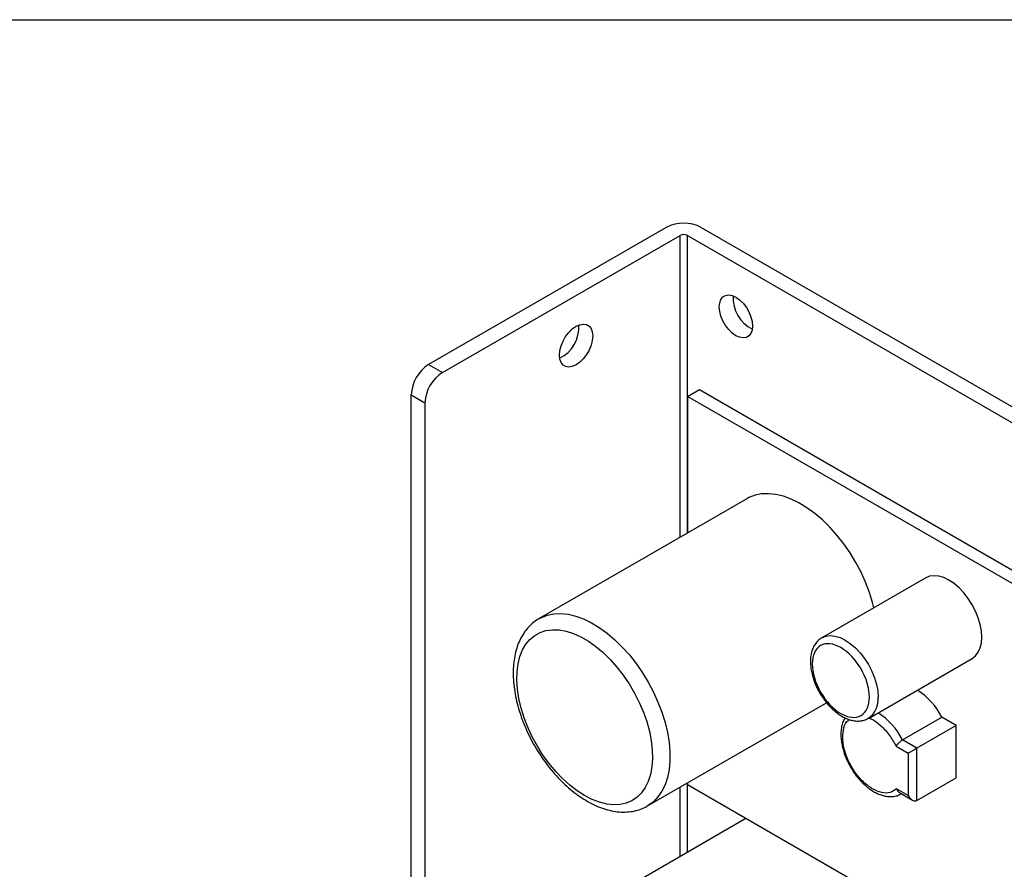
# Model space of a CAD drawing. Header units: inches. Extents: x 0.5 to 21.5, y 0.5 to 16.5.
# Tile 10 of 11: x 15.2 to 19.2, y 13.1 to 16.5. Entities that reach past the tile are written whole.
import ezdxf

# ---------------------------------------------------------------- set-up
doc = ezdxf.new("R2010")
doc.units = ezdxf.units.IN
doc.header["$LTSCALE"] = 2
doc.header["$MEASUREMENT"] = 0
doc.layers.add('TEXT', color=140, linetype='Continuous', lineweight=25)

msp = doc.modelspace()

# ---------------------------------------------------------------- linework, layer by layer
for p, q in [((17.828, 15.6571), (16.8646, 15.1009)), ((17.9695, 15.6571), (20.7249, 14.0664)), ((16.9203, 15.0688), (17.8837, 15.6249)), ((17.8837, 14.4002), (17.8837, 15.6249)), ((17.9138, 15.6249), (20.6692, 14.0343)), ((17.9138, 14.4176), (17.9138, 15.6249)), ((16.8646, 15.1009), (16.9203, 15.0688)), ((16.7939, 14.9784), (16.8496, 14.9463)), ((16.7939, 11.3142), (16.7939, 14.9784)), ((17.9145, 14.9719), (17.9619, 14.9993)), ((17.9145, 14.9719), (17.9145, 14.418)), ((20.5592, 13.4452), (17.9145, 14.9719)), ((17.9619, 14.9993), (20.6066, 13.4725)), ((16.8496, 14.9463), (16.8496, 11.2821)), ((18.1544, 14.5565), (17.3128, 14.0707)), ((18.8794, 14.2356), (18.4587, 13.9927)), ((18.6474, 13.6657), (19.0681, 13.9086)), ((17.7518, 13.3103), (18.4774, 13.7292)), ((18.7855, 13.5782), (18.945, 13.6702)), ((19.0036, 13.6364), (18.945, 13.6702)), ((19.0036, 13.6364), (18.8441, 13.5443)), ((19.0036, 13.4241), (19.0036, 13.6364)), ((18.8441, 13.5443), (18.7855, 13.5782)), ((18.7597, 13.5523), (18.8088, 13.5239)), ((18.8441, 13.3321), (18.8441, 13.5443)), ((18.8088, 13.5239), (18.8088, 13.3525)), ((18.8441, 13.3321), (19.0036, 13.4241)), ((17.8837, 13.1062), (17.8837, 13.3865)), ((17.9138, 13.1235), (17.9138, 13.4038)), ((17.9145, 13.4043), (17.9145, 13.3967)), ((17.9145, 13.3967), (20.0756, 12.1492)), ((18.8088, 13.3525), (18.7618, 13.3796)), ((18.773, 13.3647), (18.8264, 13.3338)), ((18.7807, 13.3596), (18.7812, 13.3599)), ((17.7538, 13.3115), (17.7518, 13.3103)), ((17.4339, 12.8465), (18.1508, 13.2604))]:
    msp.add_line(p, q)
at = {"flags": 128}
for points in [[(18.0428, 15.3351), (18.0445, 15.3514), (18.0495, 15.365), (18.0575, 15.3752), (18.0682, 15.3813), (18.081, 15.3832), (18.0953, 15.3808), (18.1103, 15.374), (18.1253, 15.3634), (18.1396, 15.3494), (18.1524, 15.3327), (18.1631, 15.3142), (18.1711, 15.2948), (18.1761, 15.2754), (18.1778, 15.2571), (18.1761, 15.2407), (18.1711, 15.2271), (18.1631, 15.217), (18.1524, 15.2108), (18.1396, 15.2089), (18.1253, 15.2114), (18.1103, 15.2181), (18.0953, 15.2288), (18.081, 15.2428), (18.0682, 15.2594), (18.0575, 15.278), (18.0495, 15.2974), (18.0445, 15.3167), (18.0428, 15.3351)], [(17.462, 15.1), (17.447, 15.0933), (17.4327, 15.0909), (17.4199, 15.0928), (17.4092, 15.0989), (17.4012, 15.1091), (17.3962, 15.1227), (17.3945, 15.139), (17.3962, 15.1574), (17.4012, 15.1767), (17.4092, 15.1961), (17.4199, 15.2147), (17.4327, 15.2313), (17.447, 15.2453), (17.462, 15.256), (17.477, 15.2627), (17.4913, 15.2652), (17.5041, 15.2633), (17.5148, 15.2571), (17.5228, 15.2469), (17.5278, 15.2333), (17.5295, 15.217), (17.5278, 15.1987), (17.5228, 15.1793), (17.5148, 15.1599), (17.5041, 15.1414), (17.4913, 15.1247), (17.477, 15.1107), (17.462, 15.1)], [(18.6696, 14.1145), (18.6643, 14.1351), (18.6515, 14.1763), (18.6358, 14.2175), (18.6173, 14.2583), (18.5962, 14.2982), (18.5727, 14.3368), (18.5472, 14.3737), (18.5198, 14.4085), (18.4908, 14.4409), (18.4606, 14.4704), (18.4295, 14.4968), (18.3978, 14.5199), (18.3659, 14.5393), (18.334, 14.5548), (18.3026, 14.5664), (18.2719, 14.5738), (18.2423, 14.5769), (18.2141, 14.5759), (18.1876, 14.5706), (18.163, 14.5611), (18.1544, 14.5565)], [(19.0681, 13.9086), (19.0681, 13.9086), (19.0817, 13.9192), (19.0927, 13.9335), (19.1007, 13.9512), (19.1056, 13.9719), (19.1072, 13.995), (19.1056, 14.0201), (19.1007, 14.0464), (19.0927, 14.0734), (19.0817, 14.1003), (19.0681, 14.1266), (19.0522, 14.1515), (19.0344, 14.1744), (19.015, 14.1949), (18.9946, 14.2123), (18.9738, 14.2262), (18.9529, 14.2364), (18.9325, 14.2425), (18.9132, 14.2444), (18.8953, 14.2421), (18.8794, 14.2356)], [(17.3133, 14.071), (17.3215, 14.0753), (17.346, 14.0848), (17.3725, 14.0901), (17.4007, 14.0911), (17.4303, 14.0879), (17.461, 14.0805), (17.4925, 14.069), (17.5243, 14.0534), (17.5563, 14.0341), (17.588, 14.011), (17.6191, 13.9846), (17.6493, 13.955), (17.6782, 13.9227), (17.7056, 13.8879), (17.7312, 13.851), (17.7546, 13.8124), (17.7757, 13.7725), (17.7942, 13.7317), (17.81, 13.6905), (17.8228, 13.6493), (17.8325, 13.6085), (17.839, 13.5686), (17.8423, 13.53), (17.8423, 13.4931), (17.839, 13.4583), (17.8325, 13.4259), (17.8228, 13.3964), (17.81, 13.37), (17.7942, 13.3469), (17.7757, 13.3275), (17.7546, 13.312), (17.7538, 13.3115)], [(17.497, 13.3525), (17.4667, 13.3719), (17.4368, 13.3949), (17.4077, 13.4212), (17.3796, 13.4506), (17.3529, 13.4827), (17.328, 13.517), (17.3052, 13.5532), (17.2846, 13.5907), (17.2667, 13.6293), (17.2515, 13.6684), (17.2394, 13.7074), (17.2303, 13.7461), (17.2245, 13.7837), (17.222, 13.8201), (17.2228, 13.8546), (17.227, 13.8868), (17.2345, 13.9165), (17.2451, 13.9431), (17.2588, 13.9664), (17.2753, 13.9861), (17.2946, 14.002), (17.3163, 14.0139), (17.3402, 14.0216), (17.366, 14.025), (17.3935, 14.0241), (17.4221, 14.0189), (17.4517, 14.0095), (17.4818, 13.996), (17.5121, 13.9785), (17.5422, 13.9572), (17.5718, 13.9325), (17.6005, 13.9046), (17.6279, 13.8739), (17.6537, 13.8406), (17.6776, 13.8053), (17.6993, 13.7684), (17.7186, 13.7303), (17.7352, 13.6914), (17.7488, 13.6523), (17.7595, 13.6134), (17.7669, 13.5752), (17.7711, 13.5381), (17.7719, 13.5026), (17.7694, 13.4692), (17.7636, 13.4382), (17.7545, 13.41), (17.7424, 13.385), (17.7272, 13.3635), (17.7093, 13.3456), (17.6887, 13.3317), (17.6659, 13.3219), (17.641, 13.3164), (17.6143, 13.3151), (17.5863, 13.3181), (17.5571, 13.3254), (17.5272, 13.3369), (17.497, 13.3525)], [(18.4587, 13.9927), (18.4746, 13.9992), (18.4924, 14.0015), (18.5118, 13.9996), (18.5322, 13.9935), (18.553, 13.9833), (18.5739, 13.9694), (18.5943, 13.952), (18.6136, 13.9316), (18.6315, 13.9086), (18.6474, 13.8837), (18.661, 13.8575), (18.672, 13.8305), (18.68, 13.8036), (18.6849, 13.7772), (18.6865, 13.7522)]]:
    msp.add_lwpolyline(points, dxfattribs=at)
for centre, radius, start, end in [((17.8987, 15.5206), 0.1537, 62.6097, 117.3903), ((17.8987, 15.5959), 0.0327, 62.6097, 117.3903), ((18.2366, 15.369), 0.1376, 175.6864, 244.3082), ((17.3358, 15.2509), 0.1376, 295.6919, 4.3135), ((16.9474, 14.9714), 0.1537, 122.6055, 177.3945), ((17.0031, 14.9393), 0.1537, 122.6055, 177.3945), ((18.69, 13.5404), 0.2862, 26.972, 56.9736), ((18.5926, 13.7425), 0.0944, 305.9789, 5.8684), ((18.5305, 13.4484), 0.2862, 26.972, 56.9736)]:
    msp.add_arc(centre, radius, start, end)
for centre, major_axis, ratio, start_param, end_param in [((18.8264, 13.5341), (0.025, 0.0144), 0.00007, 0.785358, 2.356154), ((18.8264, 13.3627), (-0.0177, 0.0306), 0.577335, 1.570756, 3.141552)]:
    msp.add_ellipse(centre, major_axis=major_axis, ratio=ratio, start_param=start_param, end_param=end_param)
for points, knots in [([(17.3135, 14.071), (17.306, 14.0663), (17.2908, 14.0568), (17.2709, 14.0382), (17.2532, 14.0167), (17.2382, 13.9921), (17.226, 13.9648), (17.2166, 13.9347), (17.2103, 13.9023), (17.2071, 13.8677), (17.2071, 13.8313), (17.2103, 13.7937), (17.2165, 13.7551), (17.2257, 13.716), (17.2377, 13.6768), (17.2524, 13.6377), (17.2697, 13.5991), (17.2894, 13.5614), (17.3112, 13.5249), (17.3351, 13.4899), (17.3608, 13.4567), (17.3882, 13.4256), (17.4169, 13.3969), (17.4467, 13.3709), (17.4776, 13.3478), (17.5091, 13.3279), (17.5412, 13.3115), (17.5735, 13.2988), (17.6056, 13.2901), (17.6372, 13.2854), (17.6678, 13.2851), (17.6971, 13.2888), (17.7243, 13.2969), (17.7433, 13.3048), (17.7525, 13.311), (17.754, 13.312)], [0, 0, 0, 0, 0.027955, 0.05676, 0.085724, 0.115101, 0.145058, 0.175637, 0.206762, 0.238281, 0.270021, 0.30184, 0.333632, 0.365364, 0.397027, 0.428629, 0.460184, 0.491712, 0.523232, 0.554766, 0.586329, 0.617945, 0.649635, 0.681419, 0.713312, 0.74532, 0.777424, 0.809558, 0.841581, 0.873303, 0.904512, 0.935049, 0.96488, 0.994128, 1, 1, 1, 1]), ([(18.4589, 13.9923), (18.4553, 13.9902), (18.4463, 13.985), (18.4349, 13.9727), (18.4248, 13.9569), (18.4177, 13.9391), (18.4134, 13.9196), (18.4118, 13.8988), (18.4128, 13.8774), (18.416, 13.856), (18.421, 13.8355), (18.4269, 13.8174), (18.4334, 13.8012), (18.4406, 13.7856), (18.4464, 13.775), (18.4495, 13.7694)], [0, 0, 0, 0, 0.059346, 0.152109, 0.237825, 0.32528, 0.413371, 0.500842, 0.586638, 0.669861, 0.748216, 0.82028, 0.873872, 0.934059, 1, 1, 1, 1]), ([(18.6512, 13.7522), (18.6512, 13.7167), (18.639, 13.6897), (18.5955, 13.6646), (18.5661, 13.6676), (18.5047, 13.703), (18.4752, 13.7341), (18.4318, 13.8093), (18.4196, 13.8504), (18.4196, 13.9213), (18.4318, 13.9483), (18.4752, 13.9734), (18.5047, 13.9704), (18.5661, 13.935), (18.5955, 13.9039), (18.639, 13.8287), (18.6512, 13.7876), (18.6512, 13.7522)], [0, 0, 0, 0, 0.125, 0.125, 0.25, 0.25, 0.375, 0.375, 0.5, 0.5, 0.625, 0.625, 0.75, 0.75, 0.875, 0.875, 1, 1, 1, 1]), ([(18.4495, 13.7694), (18.4544, 13.7614), (18.4613, 13.7501), (18.4728, 13.7346), (18.4831, 13.722), (18.496, 13.7081), (18.5102, 13.6951), (18.5254, 13.6832), (18.5415, 13.6729), (18.5582, 13.6646), (18.5753, 13.6585), (18.5925, 13.655), (18.6098, 13.6543), (18.6266, 13.6569), (18.6397, 13.661), (18.6462, 13.6654), (18.648, 13.6666)], [0, 0, 0, 0, 0.097356, 0.136991, 0.202376, 0.269648, 0.341232, 0.415301, 0.49122, 0.568537, 0.646919, 0.72606, 0.805804, 0.886342, 0.968596, 1, 1, 1, 1]), ([(18.552, 13.6681), (18.5492, 13.6627), (18.5435, 13.6516), (18.5383, 13.6324), (18.5356, 13.6117), (18.5356, 13.5899), (18.538, 13.5679), (18.5425, 13.5456), (18.5485, 13.5253), (18.5552, 13.5074), (18.5633, 13.4887), (18.5703, 13.4759), (18.5747, 13.468)], [0, 0, 0, 0, 0.1034973, 0.213002, 0.322306, 0.4301637, 0.5355314, 0.6368797, 0.7401211, 0.8151027, 0.8852265, 1, 1, 1, 1]), ([(18.7618, 13.3796), (18.7536, 13.3738), (18.7367, 13.3618), (18.7018, 13.3624), (18.6638, 13.3777), (18.6264, 13.4064), (18.5926, 13.4455), (18.5651, 13.4926), (18.5475, 13.5423), (18.5411, 13.5893), (18.5468, 13.6286), (18.5573, 13.6536), (18.5682, 13.6598), (18.57, 13.6608)], [0, 0, 0, 0, 0.095613, 0.19603, 0.296446, 0.39206, 0.487673, 0.58809, 0.688506, 0.78412, 0.879733, 0.98015, 1, 1, 1, 1]), ([(18.649, 13.6667), (18.6526, 13.6655), (18.6687, 13.6604), (18.6985, 13.6368), (18.7338, 13.5988), (18.7512, 13.5675), (18.7597, 13.5523)], [0, 0, 0, 0, 0.087375, 0.396512, 0.705649, 1, 1, 1, 1]), ([(18.7597, 13.5523), (18.7601, 13.5529), (18.7608, 13.5542), (18.7622, 13.5562), (18.7636, 13.5582), (18.7652, 13.5602), (18.7669, 13.5622), (18.7685, 13.564), (18.7709, 13.5665), (18.774, 13.5695), (18.778, 13.5729), (18.7819, 13.5759), (18.7843, 13.5774), (18.7855, 13.5782)], [0, 0, 0, 0, 0.082142, 0.16079, 0.235904, 0.307447, 0.375399, 0.43975, 0.500506, 0.630605, 0.756749, 0.879604, 1, 1, 1, 1]), ([(18.5747, 13.468), (18.5797, 13.4598), (18.5867, 13.4482), (18.5984, 13.4323), (18.6089, 13.4194), (18.6221, 13.4051), (18.6364, 13.3917), (18.652, 13.3793), (18.6684, 13.3685), (18.6854, 13.3597), (18.7028, 13.3531), (18.7203, 13.349), (18.7379, 13.3477), (18.7552, 13.3495), (18.7702, 13.3537), (18.7785, 13.3588), (18.7818, 13.3608)], [0, 0, 0, 0, 0.095031, 0.133711, 0.197534, 0.263221, 0.333131, 0.405478, 0.479634, 0.555145, 0.63171, 0.709033, 0.786952, 0.865562, 0.94555, 1, 1, 1, 1]), ([(18.7618, 13.3796), (18.7633, 13.3762), (18.766, 13.3703), (18.7706, 13.3658), (18.7729, 13.3648), (18.7731, 13.3647)], [0, 0, 0, 0, 0.548041, 0.967082, 1, 1, 1, 1])]:
    msp.add_open_spline(points, degree=3, knots=knots)
at = {"layer": 'TEXT'}
msp.add_line((0.5, 16.5), (21.5, 16.5), dxfattribs=at)

doc.saveas('drawing.dxf')
